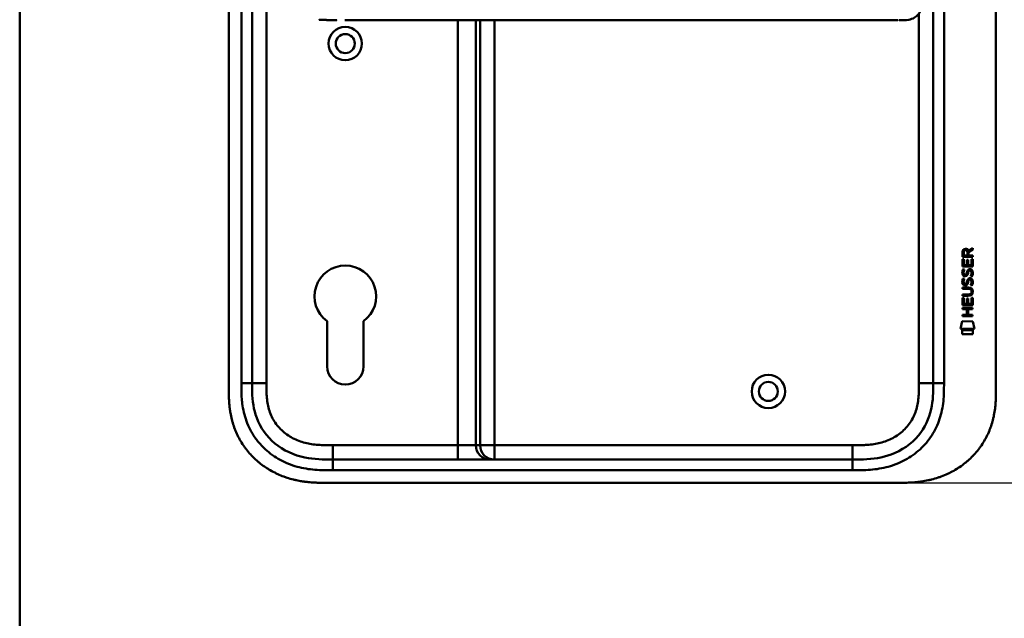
# Model space of a CAD drawing. Header units: millimetres. Extents: x 20 to 833, y 20 to 574.
# Tile 7 of 13: x 20 to 295, y 226 to 393. Entities that reach past the tile are written whole.
import ezdxf

# ---------------------------------------------------------------- set-up
doc = ezdxf.new("R2010")
doc.units = ezdxf.units.MM
doc.header["$LTSCALE"] = 2
for name, color, linetype, lineweight in [('Bemaßungen(DIN)', 7, 'Continuous', 25), ('Sichtbare Kanten(DIN)', 7, 'Continuous', 50), ('Sichtbare tangentiale Kanten(DIN)', 7, 'Continuous', 50), ('Skizziergeometrie(DIN)', 7, 'Continuous', 50)]:
    doc.layers.add(name, color=color, linetype=linetype, lineweight=lineweight)
doc.styles.add('STANDARD-DIN~0', font='arial.ttf')
doc.dimstyles.new('CAD-LAN', dxfattribs={"dimscale": 2, "dimtxt": 3.5, "dimasz": 2.5, "dimexe": 3.175, "dimexo": 0, "dimgap": 0.8, "dimtad": 1, "dimrnd": 1e-08, "dimtxsty": 'STANDARD-DIN~0', "dimcen": 0.09, "dimdle": 10, "dimclrd": 250, "dimclre": 250, "dimclrt": 250, "dimadec": 0, "dimazin": 2, "dimtfac": 1, "dimtmove": 0, "dimatfit": 3, "dimfxl": 1, "dimtolj": 1, "dimtzin": 0, "dimlwd": 25, "dimlwe": 25, "dimarcsym": 0})

# ---------------------------------------------------------------- blocks, each defined once
blk = doc.blocks.new('Ränder Standardrahmen')
at = {"layer": 'Skizziergeometrie(DIN)', "flags": 128}
blk.add_lwpolyline([(10, 10), (10, 287), (410, 287), (410, 10), (10, 10)], dxfattribs=at)
blk = doc.blocks.new('*D23')
at = {"layer": 'Bemaßungen(DIN)', "color": 250, "linetype": 'Continuous', "lineweight": 25, "true_color": 0x3f3f3f, "transparency": 16777216}
for p, q in [((264.29, 508.6), (350.64, 508.6)), ((344.29, 503.6), (344.29, 268.6)), ((264.85, 263.6), (350.64, 263.6))]:
    blk.add_line(p, q, dxfattribs=at)
at = {"layer": 'Bemaßungen(DIN)', "color": 250, "linetype": 'Continuous', "true_color": 0x3f3f3f, "transparency": 16777216}
for points in [[(343.45, 503.6), (345.12, 503.6), (344.29, 508.6)], [(343.45, 268.6), (345.12, 268.6), (344.29, 263.6)]]:
    blk.add_solid(points, dxfattribs=at)
at = {"layer": 'Defpoints', "color": 0, "linetype": 'Continuous', "transparency": 16777216}
for p in [(264.29, 508.6), (264.85, 263.6), (344.29, 263.6)]:
    blk.add_point(p, dxfattribs=at)
at = {"layer": 'Bemaßungen(DIN)', "color": 250, "linetype": 'Continuous', "lineweight": 25, "true_color": 0x3f3f3f, "transparency": 16777216, "insert": (335.54, 378.28), "char_height": 7, "attachment_point": 1, "rotation": 90, "style": 'STANDARD-DIN~0'}
blk.add_mtext('\\A1;245', dxfattribs=at)

msp = doc.modelspace()

# ---------------------------------------------------------------- linework, layer by layer
at = {"layer": 'Sichtbare Kanten(DIN)'}
for p, q in [((78.325, 481.816), (78.325, 290.385)), ((84.825, 291.385), (84.825, 480.816)), ((274.825, 480.816), (274.825, 291.385)), ((292.325, 481.816), (292.325, 290.385)), ((110.688, 392.597), (237.539, 392.597)), ((264.949, 392.597), (264.949, 392.597)), ((282.973, 326.664), (282.975, 327.978)), ((283.323, 327.934), (283.323, 327.046)), ((283.323, 327.046), (284.34, 327.045)), ((284.34, 327.045), (284.341, 327.933)), ((284.638, 328.294), (285.833, 329.084)), ((284.691, 327.895), (284.69, 327.044)), ((284.69, 327.044), (285.832, 327.044)), ((285.833, 328.65), (284.691, 327.895)), ((285.832, 327.044), (285.831, 326.662)), ((285.833, 329.084), (285.833, 328.65)), ((282.971, 323.934), (282.972, 325.938)), ((282.972, 325.938), (283.321, 325.938)), ((285.831, 326.662), (282.973, 326.664)), ((283.321, 325.938), (283.319, 324.311)), ((283.319, 324.311), (284.214, 324.31)), ((284.214, 324.31), (284.215, 325.757)), ((284.215, 325.757), (284.564, 325.757)), ((284.564, 325.757), (284.562, 324.31)), ((284.562, 324.31), (285.481, 324.309)), ((285.481, 324.309), (285.482, 325.956)), ((285.482, 325.956), (285.831, 325.956)), ((285.831, 325.956), (285.829, 323.932)), ((285.829, 323.932), (282.971, 323.934)), ((283.142, 323.16), (283.481, 323.06)), ((283.339, 321.829), (283.346, 321.811)), ((284.023, 321.731), (284.033, 321.748)), ((285.071, 322.857), (285.059, 322.857)), ((283.14, 320.614), (283.479, 320.513)), ((283.337, 319.282), (283.344, 319.265)), ((284.021, 319.184), (284.031, 319.201)), ((285.069, 320.311), (285.057, 320.311)), ((282.964, 316.149), (284.634, 316.147)), ((282.964, 315.772), (282.964, 316.149)), ((282.966, 318.084), (284.612, 318.082)), ((282.966, 317.707), (282.966, 318.084)), ((284.635, 317.705), (282.966, 317.707)), ((285.515, 316.92), (285.515, 316.93)), ((282.962, 313.196), (282.964, 315.201)), ((285.821, 313.194), (282.962, 313.196)), ((284.61, 315.77), (282.964, 315.772)), ((282.964, 315.201), (283.312, 315.2)), ((283.312, 315.2), (283.311, 313.573)), ((283.311, 313.573), (284.205, 313.572)), ((284.205, 313.572), (284.207, 315.019)), ((284.207, 315.019), (284.555, 315.019)), ((284.555, 315.019), (284.554, 313.572)), ((284.554, 313.572), (285.472, 313.571)), ((285.472, 313.571), (285.474, 315.219)), ((285.474, 315.219), (285.822, 315.218)), ((285.822, 315.218), (285.821, 313.194)), ((282.958, 310.091), (282.959, 310.468)), ((282.959, 310.468), (284.202, 310.467)), ((282.96, 312.026), (282.96, 312.403)), ((282.96, 312.403), (285.819, 312.401)), ((284.203, 312.025), (282.96, 312.026)), ((284.202, 310.467), (284.203, 312.025)), ((284.559, 312.025), (284.558, 310.467)), ((284.558, 310.467), (285.817, 310.466)), ((285.818, 312.024), (284.559, 312.025)), ((285.817, 310.466), (285.817, 310.089)), ((285.819, 312.401), (285.818, 312.024)), ((105.725, 296.101), (105.725, 308.676)), ((115.925, 308.676), (115.925, 296.101)), ((282.427, 306.514), (282.886, 308.647)), ((282.886, 308.647), (285.892, 308.645)), ((285.817, 310.089), (282.958, 310.091)), ((285.892, 308.645), (286.342, 306.511)), ((286.342, 306.511), (282.427, 306.514)), ((282.886, 305.086), (282.887, 306.228)), ((285.883, 305.084), (282.886, 305.086)), ((282.887, 306.228), (285.884, 306.226)), ((285.884, 306.226), (285.883, 305.084)), ((252.287, 270.101), (107.363, 270.101)), ((106.364, 263.601), (264.846, 263.601))]:
    msp.add_line(p, q, dxfattribs=at)
for centre, radius in [((110.825, 386.101), 4.65), ((110.825, 386.101), 2.65), ((228.825, 289.101), 4.65), ((228.825, 289.101), 2.65)]:
    msp.add_circle(centre, radius, dxfattribs=at)
for centre, radius, start, end in [((110.825, 315.601), 8.6, 306.36956, 233.62588), ((110.825, 296.101), 5.1, 180, 0)]:
    msp.add_arc(centre, radius, start, end, dxfattribs=at)
for centre, major_axis, ratio, start_param, end_param in [((284.502, 327.161), (0.976, -1.274), 0.5180415, 2.7627686, 3.7355131), ((283.109, 327.08), (-1.242, -1.64), 0.5994938, 2.7365723, 3.5673799), ((284.605, 324.939), (1.103, 3.296), 0.2312948, 2.8124619, 2.8734213), ((284.084, 322.623), (0.574, 1.004), 0.5438409, 2.7534304, 3.2137241), ((283.964, 321.755), (0.098, 0.139), 0.3641716, 4.4844927, 4.7925708), ((284.411, 321.17), (0.839, 1.642), 0.4591024, 5.9761877, 6.4975755), ((284.689, 322.64), (1.192, 3.54), 0.2215161, 2.8263053, 2.8854462), ((284.09, 320.085), (0.583, 1.012), 0.541605, 2.7569093, 3.2147406), ((283.962, 319.209), (0.098, 0.139), 0.3641716, 4.4844927, 4.7925708), ((284.411, 318.626), (0.838, 1.64), 0.4594521, 5.9760112, 6.497704), ((280.794, 320.453), (4.808, -4.323), 0.3742014, 5.888113, 6.6064523), ((280.791, 313.408), (4.814, 4.313), 0.3742661, 5.9599282, 6.6783921), ((262.082, 336.757), (23.266, -20.361), 0.1371339, 6.127502, 6.402435)]:
    msp.add_ellipse(centre, major_axis=major_axis, ratio=ratio, start_param=start_param, end_param=end_param, dxfattribs=at)
for points, degree, knots in [([(265.332, 422.597), (265.332, 422.597), (265.332, 422.597), (265.333, 422.597), (265.333, 422.597), (265.333, 422.597), (265.333, 422.597), (265.333, 422.597), (265.334, 422.597), (265.334, 422.597), (265.335, 422.597), (265.336, 422.597), (265.336, 422.597), (265.339, 422.597), (265.34, 422.597), (265.346, 422.597), (265.35, 422.597), (265.366, 422.597), (265.378, 422.597), (265.424, 422.597), (265.459, 422.597), (265.596, 422.597), (265.699, 422.597), (266.11, 422.595), (266.417, 422.59), (267.634, 422.53), (268.526, 422.388), (269.72, 421.786), (270.108, 421.504), (270.888, 420.684), (271.26, 420.08), (271.771, 418.8), (271.945, 418.139), (272.187, 416.748), (272.255, 416.004), (272.342, 414.224), (272.334, 413.177), (272.334, 409.482), (272.334, 406.83), (272.334, 402.244), (272.399, 400.263), (272.056, 397.562), (271.883, 396.752), (271.391, 395.391), (271.077, 394.808), (270.369, 393.922), (269.978, 393.586), (269.067, 393.047), (268.529, 392.866), (267.224, 392.616), (266.429, 392.599), (265.58, 392.597), (265.532, 392.597), (265.459, 392.597), (265.434, 392.597), (265.398, 392.597), (265.385, 392.597), (265.366, 392.597), (265.36, 392.597), (265.35, 392.597), (265.347, 392.597), (265.342, 392.597), (265.34, 392.597), (265.338, 392.597), (265.337, 392.597), (265.335, 392.597), (265.335, 392.597), (265.334, 392.597), (265.333, 392.597), (265.333, 392.597), (265.333, 392.597), (265.332, 392.597), (265.332, 392.597), (265.332, 392.597), (265.332, 392.597), (265.332, 392.597)], 3, [0, 0, 0, 0, 0.0000252, 0.0000252, 0.0000657, 0.0000657, 0.0001082, 0.0001082, 0.0001738, 0.0001738, 0.0002867, 0.0002867, 0.0005136, 0.0005136, 0.0010499, 0.0010499, 0.0026039, 0.0026039, 0.0072616, 0.0072616, 0.0212292, 0.0212292, 0.0631285, 0.0631285, 0.1888417, 0.1888417, 0.5689951, 0.5689951, 0.7719774, 0.7719774, 1.0315425, 1.0315425, 1.2481307, 1.2481307, 1.4719729, 1.4719729, 1.7848025, 1.7848025, 2.5805266, 2.5805266, 3.160554, 3.160554, 3.4157877, 3.4157877, 3.6519695, 3.6519695, 3.8657989, 3.8657989, 4.1108827, 4.1108827, 4.4368692, 4.4368692, 4.4566519, 4.4566519, 4.4665438, 4.4665438, 4.471493, 4.471493, 4.4739733, 4.4739733, 4.4752207, 4.4752207, 4.4758524, 4.4758524, 4.4761765, 4.4761765, 4.4763467, 4.4763467, 4.476439, 4.476439, 4.4764904, 4.4764904, 4.4765188, 4.4765188, 4.4765488, 4.4765488, 4.4765488, 4.4765488]), ([(103.559, 392.764), (103.559, 392.764), (103.578, 392.763), (103.768, 392.754), (104.134, 392.737), (104.689, 392.712), (105.444, 392.683), (106.25, 392.655), (106.924, 392.637), (107.415, 392.625), (107.731, 392.619), (107.872, 392.616), (107.927, 392.615)], 5, [0, 0, 0, 0, 0, 0, 0.00002286, 0.00969157, 0.09825636, 0.18682115, 0.27538594, 0.36395073, 0.40823312, 0.43566831, 0.43566831, 0.43566831, 0.43566831, 0.43566831, 0.43566831]), ([(108.457, 392.607), (108.457, 392.607), (108.457, 392.607), (108.457, 392.607), (108.457, 392.607), (108.456, 392.607), (108.456, 392.607), (108.456, 392.607), (108.455, 392.607), (108.449, 392.607), (108.444, 392.608), (108.432, 392.608), (108.426, 392.608), (108.4, 392.608), (108.382, 392.608), (108.267, 392.61), (108.17, 392.611), (108.04, 392.613), (108.008, 392.614), (107.964, 392.615), (107.954, 392.615), (107.939, 392.615), (107.936, 392.615), (107.931, 392.615), (107.93, 392.615), (107.928, 392.615), (107.928, 392.615), (107.927, 392.615), (107.927, 392.615), (107.927, 392.615), (107.927, 392.615), (107.927, 392.615)], 3, [0, 0, 0, 0, 0.000010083, 0.000010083, 0.000030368, 0.000030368, 0.000084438, 0.000084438, 0.00022861, 0.00022861, 0.001766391, 0.001766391, 0.003816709, 0.003816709, 0.009284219, 0.009284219, 0.038444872, 0.038444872, 0.048164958, 0.048164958, 0.051405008, 0.051405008, 0.052485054, 0.052485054, 0.052845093, 0.052845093, 0.052965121, 0.052965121, 0.053005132, 0.053005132, 0.053043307, 0.053043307, 0.053043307, 0.053043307]), ([(264.167, 392.597), (263.782, 392.597), (263.415, 392.597), (262.61, 392.597), (262.191, 392.597), (260.926, 392.597), (260.037, 392.597), (257.165, 392.597), (255.084, 392.597), (249.937, 392.597), (246.828, 392.597), (241.667, 392.597), (239.603, 392.597), (237.539, 392.597)], 3, [0, 0, 0, 0, 0.1534173, 0.1534173, 0.3047718, 0.3047718, 0.5966116, 0.5966116, 1.2249955, 1.2249955, 2.1545342, 2.1545342, 2.7736042, 2.7736042, 2.7736042, 2.7736042]), ([(264.949, 392.597), (264.949, 392.597), (264.949, 392.597), (264.949, 392.597), (264.949, 392.597), (264.949, 392.597), (264.949, 392.597), (264.949, 392.597), (264.948, 392.597), (264.946, 392.597), (264.945, 392.597), (264.939, 392.597), (264.935, 392.597), (264.916, 392.597), (264.902, 392.597), (264.845, 392.597), (264.8, 392.597), (264.621, 392.597), (264.48, 392.597), (264.284, 392.597), (264.231, 392.597), (264.174, 392.597), (264.172, 392.597), (264.17, 392.597), (264.169, 392.597), (264.168, 392.597), (264.168, 392.597), (264.168, 392.597), (264.167, 392.597), (264.167, 392.597), (264.167, 392.597), (264.167, 392.597)], 3, [0.00004605, 0.00004605, 0.00004605, 0.00004605, 0.00007374, 0.00007374, 0.00011546, 0.00011546, 0.00021806, 0.00021806, 0.00046152, 0.00046152, 0.00119141, 0.00119141, 0.00337949, 0.00337949, 0.00994164, 0.00994164, 0.02962738, 0.02962738, 0.08869945, 0.08869945, 0.11084283, 0.11084283, 0.1113618, 0.1113618, 0.11175126, 0.11175126, 0.11179812, 0.11179812, 0.11181175, 0.11181175, 0.11182181, 0.11182181, 0.11182181, 0.11182181]), ([(285.515, 316.93), (285.515, 316.976), (285.513, 317.023), (285.497, 317.159), (285.474, 317.246), (285.4, 317.397), (285.354, 317.458), (285.233, 317.564), (285.163, 317.604), (284.946, 317.688), (284.786, 317.705), (284.635, 317.705)], 3, [0, 0, 0, 0, 0.01400423, 0.01400423, 0.0408947, 0.0408947, 0.06439039, 0.06439039, 0.08887549, 0.08887549, 0.13413559, 0.13413559, 0.13413559, 0.13413559]), ([(107.363, 270.101), (104.731, 270.101), (102.089, 270.15), (99.567, 270.67), (96.497, 271.302), (93.573, 272.622), (91.191, 274.601), (88.882, 276.52), (87.123, 279.029), (86.105, 281.758), (85.255, 284.039), (84.925, 286.475), (84.85, 288.937), (84.825, 289.753), (84.825, 290.571), (84.825, 291.385)], 3, [-3.5878944, -3.5878944, -3.5878944, -3.5878944, -2.8265881, -2.8265881, -2.8265881, -1.8995162, -1.8995162, -1.8995162, -1.000631, -1.000631, -1.000631, -0.2492213, -0.2492213, -0.2492213, 0, 0, 0, 0]), ([(274.825, 291.385), (274.825, 288.961), (274.776, 286.501), (274.253, 284.159), (273.662, 281.513), (272.48, 278.985), (270.705, 276.847), (268.717, 274.45), (266.027, 272.601), (263.056, 271.511), (260.614, 270.615), (257.998, 270.237), (255.337, 270.139), (254.324, 270.102), (253.304, 270.101), (252.287, 270.101)], 3, [-3.5878945, -3.5878945, -3.5878945, -3.5878945, -2.8454091, -2.8454091, -2.8454091, -2.0068747, -2.0068747, -2.0068747, -1.0669607, -1.0669607, -1.0669607, -0.2943581, -0.2943581, -0.2943581, 0, 0, 0, 0]), ([(78.325, 290.385), (78.325, 290.086), (78.325, 289.488), (78.331, 288.734), (78.343, 287.978), (78.361, 287.369), (78.395, 286.606), (78.433, 285.994), (78.508, 285.076), (78.61, 284.156), (78.821, 282.778), (79.076, 281.561), (79.483, 280.058), (79.883, 278.875), (80.475, 277.431), (81.02, 276.306), (81.791, 274.948), (82.475, 273.903), (83.41, 272.654), (84.218, 271.702), (85.299, 270.579), (86.216, 269.735), (87.424, 268.751), (88.435, 268.023), (89.75, 267.19), (90.839, 266.587), (92.241, 265.914), (93.391, 265.44), (94.858, 264.931), (96.051, 264.59), (97.408, 264.277), (98.319, 264.107), (99.234, 263.966), (99.844, 263.886), (100.608, 263.803), (101.219, 263.748), (101.982, 263.694), (102.591, 263.662), (103.504, 263.626), (104.715, 263.601), (105.766, 263.6), (106.364, 263.601)], 3, [0.00000945, 0.00000945, 0.00000945, 0.00000945, 0.02084254, 0.04167563, 0.05209218, 0.07292527, 0.08334182, 0.10417491, 0.11459146, 0.14584109, 0.16667419, 0.20834037, 0.22917346, 0.27083965, 0.29167274, 0.33333892, 0.35417201, 0.3958382, 0.41667129, 0.45833747, 0.47917057, 0.52083675, 0.54166984, 0.58333603, 0.60416912, 0.6458353, 0.66666839, 0.70833458, 0.72916767, 0.77083385, 0.79166695, 0.82291658, 0.83333313, 0.85416622, 0.86458277, 0.88541586, 0.89583241, 0.9166655, 0.92708204, 0.95833168, 0.99999787, 0.99999787, 0.99999787, 0.99999787]), ([(264.846, 263.601), (265.256, 263.601), (266.269, 263.605), (267.595, 263.637), (269.123, 263.719), (270.352, 263.827), (271.892, 264.029), (273.124, 264.249), (274.656, 264.604), (275.872, 264.956), (277.371, 265.483), (278.549, 265.975), (279.986, 266.678), (281.104, 267.31), (282.451, 268.184), (283.485, 268.949), (284.713, 269.981), (285.641, 270.865), (286.726, 272.035), (287.529, 273.021), (288.448, 274.305), (289.113, 275.372), (289.852, 276.745), (290.368, 277.872), (290.92, 279.305), (291.288, 280.469), (291.659, 281.935), (291.887, 283.114), (292.096, 284.588), (292.206, 285.764), (292.289, 287.225), (292.324, 288.674), (292.325, 289.817), (292.325, 290.385)], 3, [0.01304212, 0.01304212, 0.01304212, 0.01304212, 0.04166717, 0.08333381, 0.10416714, 0.14583378, 0.1666671, 0.20833375, 0.22916707, 0.27083371, 0.29166704, 0.33333368, 0.354167, 0.39583365, 0.41666697, 0.45833362, 0.47916694, 0.52083358, 0.54166691, 0.58333355, 0.60416687, 0.64583352, 0.66666684, 0.70833349, 0.72916681, 0.77083345, 0.79166678, 0.83333342, 0.85416674, 0.89583339, 0.91666671, 0.95833335, 0.99999585, 0.99999585, 0.99999585, 0.99999585])]:
    msp.add_open_spline(points, degree=degree, knots=knots, dxfattribs=at)
for points in [[(265.315, 392.597), (265.321, 392.597), (265.326, 392.597), (265.332, 392.597)], [(282.975, 327.978), (282.989, 328.419), (283.221, 328.881), (283.834, 328.881)], [(284.341, 327.933), (284.341, 328.206), (284.254, 328.532), (283.839, 328.532)], [(283.019, 321.682), (282.928, 321.923), (282.899, 322.156), (282.941, 322.484)], [(282.941, 322.484), (282.959, 322.623), (283.001, 322.83), (283.071, 323.003)], [(283.578, 321.221), (283.355, 321.254), (283.125, 321.399), (283.019, 321.682)], [(283.071, 323.003), (283.091, 323.053), (283.142, 323.16), (283.142, 323.16)], [(283.326, 322.595), (283.262, 322.343), (283.256, 322.119), (283.314, 321.903)], [(283.481, 323.06), (283.481, 323.06), (283.361, 322.733), (283.326, 322.595)], [(283.551, 321.599), (283.698, 321.539), (283.886, 321.574), (283.991, 321.689)], [(284.361, 321.573), (284.245, 321.363), (284.05, 321.204), (283.733, 321.208)], [(284.033, 321.748), (284.102, 321.857), (284.159, 322.021), (284.214, 322.266)], [(284.214, 322.266), (284.298, 322.634), (284.4, 322.845), (284.541, 323.013)], [(284.553, 322.116), (284.499, 321.876), (284.437, 321.711), (284.361, 321.573)], [(284.541, 323.013), (284.634, 323.123), (284.765, 323.195), (284.944, 323.219)], [(284.602, 322.314), (284.594, 322.284), (284.554, 322.118), (284.553, 322.116)], [(284.788, 322.739), (284.717, 322.651), (284.657, 322.512), (284.602, 322.314)], [(285.059, 322.857), (284.938, 322.857), (284.862, 322.825), (284.788, 322.739)], [(284.944, 323.219), (285.232, 323.258), (285.515, 323.157), (285.708, 322.841)], [(285.263, 321.274), (285.263, 321.274), (285.418, 321.528), (285.477, 321.813)], [(285.477, 321.813), (285.546, 322.146), (285.545, 322.422), (285.439, 322.62)], [(285.856, 321.906), (285.827, 321.575), (285.669, 321.245), (285.632, 321.188)], [(285.708, 322.841), (285.818, 322.66), (285.872, 322.441), (285.872, 322.172)], [(285.872, 322.172), (285.872, 322.087), (285.865, 322.001), (285.856, 321.906)], [(283.017, 319.135), (282.926, 319.376), (282.897, 319.609), (282.939, 319.937)], [(282.939, 319.937), (282.957, 320.077), (282.998, 320.284), (283.069, 320.457)], [(283.576, 318.675), (283.353, 318.707), (283.123, 318.853), (283.017, 319.135)], [(283.069, 320.457), (283.089, 320.506), (283.14, 320.614), (283.14, 320.614)], [(283.324, 320.049), (283.26, 319.796), (283.254, 319.572), (283.312, 319.356)], [(283.479, 320.513), (283.479, 320.513), (283.359, 320.187), (283.324, 320.049)], [(283.549, 319.052), (283.696, 318.992), (283.884, 319.028), (283.989, 319.143)], [(283.731, 318.662), (283.63, 318.663), (283.609, 318.67), (283.576, 318.675)], [(283.733, 321.208), (283.632, 321.21), (283.611, 321.216), (283.578, 321.221)], [(284.359, 319.026), (284.243, 318.817), (284.048, 318.658), (283.731, 318.662)], [(284.031, 319.201), (284.1, 319.311), (284.157, 319.474), (284.212, 319.72)], [(284.212, 319.72), (284.296, 320.087), (284.398, 320.299), (284.539, 320.466)], [(284.551, 319.569), (284.497, 319.329), (284.435, 319.164), (284.359, 319.026)], [(284.539, 320.466), (284.632, 320.576), (284.763, 320.649), (284.942, 320.673)], [(284.6, 319.768), (284.592, 319.738), (284.552, 319.571), (284.551, 319.569)], [(284.786, 320.193), (284.715, 320.104), (284.655, 319.966), (284.6, 319.768)], [(285.057, 320.311), (284.936, 320.311), (284.86, 320.278), (284.786, 320.193)], [(284.942, 320.673), (285.23, 320.711), (285.513, 320.611), (285.706, 320.294)], [(285.261, 318.728), (285.261, 318.728), (285.416, 318.982), (285.475, 319.267)], [(285.63, 318.641), (285.609, 318.646), (285.261, 318.728), (285.261, 318.728)], [(285.632, 321.188), (285.611, 321.192), (285.263, 321.274), (285.263, 321.274)], [(285.475, 319.267), (285.544, 319.6), (285.543, 319.876), (285.437, 320.073)], [(285.854, 319.36), (285.825, 319.028), (285.666, 318.699), (285.63, 318.641)], [(285.706, 320.294), (285.816, 320.114), (285.87, 319.895), (285.87, 319.625)], [(285.87, 319.625), (285.87, 319.54), (285.863, 319.454), (285.854, 319.36)]]:
    msp.add_open_spline(points, degree=3, dxfattribs=at)
at = {"layer": 'Sichtbare tangentiale Kanten(DIN)'}
for p, q in [((88.825, 480.816), (88.825, 291.385)), ((270.825, 291.385), (270.825, 394.499)), ((142.251, 274.101), (142.251, 392.597)), ((147.232, 392.597), (147.232, 274.101)), ((148.438, 274.101), (148.438, 392.597)), ((152.422, 392.597), (152.422, 274.101)), ((84.825, 291.385), (81.825, 291.385)), ((88.825, 291.385), (84.825, 291.385)), ((270.825, 291.385), (274.825, 291.385)), ((277.825, 291.385), (274.825, 291.385)), ((107.362, 274.101), (142.251, 274.101)), ((107.362, 274.101), (107.362, 270.101)), ((142.251, 270.101), (142.251, 274.101)), ((142.251, 274.101), (147.232, 274.101)), ((147.232, 274.101), (148.438, 274.101)), ((148.438, 274.101), (152.422, 274.101)), ((152.422, 274.101), (252.307, 274.101)), ((152.422, 270.101), (152.422, 274.101)), ((252.307, 274.101), (252.307, 270.101)), ((107.363, 270.101), (107.363, 267.101)), ((252.287, 270.101), (252.287, 267.101))]:
    msp.add_line(p, q, dxfattribs=at)
for points in [[(81.825, 480.816), (81.825, 417.673), (81.825, 354.529), (81.825, 291.385)], [(277.825, 291.385), (277.825, 354.529), (277.825, 417.672), (277.825, 480.816)], [(151.216, 270.101), (149.016, 270.101), (147.232, 271.891), (147.232, 274.101)], [(148.438, 274.101), (148.438, 271.891), (150.222, 270.101), (152.422, 270.101)], [(107.363, 267.101), (155.671, 267.101), (203.979, 267.101), (252.287, 267.101)]]:
    msp.add_open_spline(points, degree=3, dxfattribs=at)
for points, knots in [([(81.825, 291.385), (81.825, 291.265), (81.825, 291.146), (81.825, 290.927), (81.825, 290.827), (81.826, 290.627), (81.826, 290.527), (81.829, 289.927), (81.835, 289.427), (81.849, 288.928)], [60.49845366, 60.49845366, 60.49845366, 60.49845366, 60.53427733, 60.53427733, 60.56427219, 60.56427219, 60.59426706, 60.59426706, 60.74424136, 60.74424136, 60.74424136, 60.74424136]), ([(88.825, 291.385), (88.825, 291.15), (88.825, 290.914), (88.825, 290.679), (88.826, 290.535), (88.827, 290.392), (88.828, 290.248), (88.828, 290.176), (88.829, 290.104), (88.829, 290.032), (88.831, 289.888), (88.833, 289.745), (88.835, 289.601), (88.837, 289.525), (88.838, 289.449), (88.84, 289.372), (88.842, 289.296), (88.844, 289.22), (88.846, 289.144), (88.85, 288.992), (88.855, 288.839), (88.862, 288.681), (88.874, 288.373), (88.89, 288.079), (88.912, 287.774), (88.913, 287.767), (88.913, 287.759), (88.914, 287.752), (88.96, 287.135), (89.026, 286.546), (89.122, 285.957), (89.123, 285.948), (89.125, 285.939), (89.126, 285.93), (89.225, 285.337), (89.353, 284.75), (89.519, 284.172), (89.52, 284.168), (89.522, 284.163), (89.523, 284.159), (89.692, 283.571), (89.902, 282.988), (90.149, 282.429), (90.398, 281.864), (90.691, 281.31), (91.021, 280.785), (91.352, 280.258), (91.725, 279.749), (92.129, 279.275), (92.534, 278.799), (92.978, 278.348), (93.447, 277.934), (93.915, 277.522), (94.414, 277.14), (94.935, 276.795), (95.455, 276.451), (95.999, 276.14), (96.558, 275.867), (97.117, 275.595), (97.698, 275.356), (98.285, 275.155), (98.288, 275.154), (98.291, 275.153), (98.295, 275.152), (98.874, 274.953), (99.471, 274.787), (100.07, 274.653), (100.075, 274.652), (100.08, 274.651), (100.086, 274.649), (100.675, 274.518), (101.268, 274.417), (101.868, 274.34), (101.877, 274.338), (101.886, 274.337), (101.895, 274.336), (102.488, 274.26), (103.076, 274.208), (103.694, 274.172), (103.701, 274.172), (103.709, 274.171), (103.716, 274.171), (104.021, 274.153), (104.316, 274.141), (104.617, 274.131), (104.927, 274.121), (105.235, 274.114), (105.543, 274.109), (106.152, 274.1), (106.757, 274.1), (107.362, 274.101)], [0, 0, 0, 0, 0.0705873, 0.0705873, 0.0705873, 0.1137179, 0.1137179, 0.1137179, 0.1352831, 0.1352831, 0.1352831, 0.1784136, 0.1784136, 0.1784136, 0.2012726, 0.2012726, 0.2012726, 0.2241316, 0.2241316, 0.2241316, 0.2698495, 0.2698495, 0.2698495, 0.3590927, 0.3590927, 0.3590927, 0.3612854, 0.3612854, 0.3612854, 0.5416288, 0.5416288, 0.5416288, 0.5443466, 0.5443466, 0.5443466, 0.7261398, 0.7261398, 0.7261398, 0.7274618, 0.7274618, 0.7274618, 0.9125406, 0.9125406, 0.9125406, 1.0993955, 1.0993955, 1.0993955, 1.287363, 1.287363, 1.287363, 1.4757635, 1.4757635, 1.4757635, 1.6635531, 1.6635531, 1.6635531, 1.8510157, 1.8510157, 1.8510157, 2.0384148, 2.0384148, 2.0384148, 2.039499, 2.039499, 2.039499, 2.2246161, 2.2246161, 2.2246161, 2.2262652, 2.2262652, 2.2262652, 2.4084074, 2.4084074, 2.4084074, 2.4112205, 2.4112205, 2.4112205, 2.5912707, 2.5912707, 2.5912707, 2.5934316, 2.5934316, 2.5934316, 2.6826872, 2.6826872, 2.6826872, 2.7744645, 2.7744645, 2.7744645, 2.9560325, 2.9560325, 2.9560325, 2.9560325]), ([(252.287, 267.101), (252.502, 267.101), (252.717, 267.101), (252.933, 267.101), (253.134, 267.101), (253.336, 267.102), (253.538, 267.103), (253.639, 267.104), (253.739, 267.105), (253.84, 267.106), (254.136, 267.109), (254.431, 267.113), (254.748, 267.12), (254.756, 267.121), (254.763, 267.121), (254.771, 267.121), (255.658, 267.142), (256.455, 267.18), (257.262, 267.247), (257.277, 267.249), (257.292, 267.25), (257.307, 267.251), (258.127, 267.321), (258.956, 267.422), (259.779, 267.561), (259.787, 267.563), (259.795, 267.564), (259.803, 267.565), (260.63, 267.706), (261.451, 267.886), (262.261, 268.109), (262.268, 268.111), (262.274, 268.112), (262.28, 268.114), (263.913, 268.565), (265.509, 269.2), (266.983, 269.999), (268.468, 270.804), (269.881, 271.806), (271.129, 272.95), (272.378, 274.097), (273.503, 275.426), (274.417, 276.841), (275.327, 278.251), (276.072, 279.813), (276.605, 281.419), (276.607, 281.423), (276.608, 281.427), (276.609, 281.43), (276.873, 282.228), (277.089, 283.047), (277.259, 283.87), (277.261, 283.877), (277.262, 283.884), (277.263, 283.89), (277.431, 284.71), (277.555, 285.541), (277.64, 286.364), (277.641, 286.378), (277.643, 286.392), (277.644, 286.406), (277.727, 287.215), (277.774, 288.019), (277.8, 288.887), (277.8, 288.901), (277.8, 288.914), (277.801, 288.927), (277.825, 289.772), (277.825, 290.578), (277.825, 291.385)], [79.0507351, 79.0507351, 79.0507351, 79.0507351, 79.115326, 79.115326, 79.115326, 79.175852, 79.175852, 79.175852, 79.206115, 79.206115, 79.206115, 79.2947699, 79.2947699, 79.2947699, 79.2969041, 79.2969041, 79.2969041, 79.5442558, 79.5442558, 79.5442558, 79.5487575, 79.5487575, 79.5487575, 79.8000755, 79.8000755, 79.8000755, 79.8025259, 79.8025259, 79.8025259, 80.0549623, 80.0549623, 80.0549623, 80.056924, 80.056924, 80.056924, 80.5656653, 80.5656653, 80.5656653, 81.0782231, 81.0782231, 81.0782231, 81.5913866, 81.5913866, 81.5913866, 82.1026454, 82.1026454, 82.1026454, 82.1037871, 82.1037871, 82.1037871, 82.3575184, 82.3575184, 82.3575184, 82.3596398, 82.3596398, 82.3596398, 82.6121592, 82.6121592, 82.6121592, 82.6164541, 82.6164541, 82.6164541, 82.8648963, 82.8648963, 82.8648963, 82.8687085, 82.8687085, 82.8687085, 83.1106796, 83.1106796, 83.1106796, 83.1106796]), ([(252.307, 274.101), (252.541, 274.101), (252.775, 274.101), (253.009, 274.101), (253.085, 274.101), (253.16, 274.101), (253.235, 274.102), (253.311, 274.102), (253.386, 274.102), (253.462, 274.103), (253.612, 274.104), (253.763, 274.105), (253.914, 274.107), (253.989, 274.108), (254.065, 274.109), (254.14, 274.11), (254.292, 274.112), (254.444, 274.115), (254.596, 274.118), (254.672, 274.12), (254.749, 274.122), (254.825, 274.124), (255.198, 274.135), (255.581, 274.15), (255.965, 274.173), (255.972, 274.173), (255.979, 274.174), (255.987, 274.174), (256.603, 274.211), (257.191, 274.263), (257.783, 274.34), (257.792, 274.341), (257.801, 274.342), (257.811, 274.343), (258.41, 274.421), (259.001, 274.523), (259.59, 274.655), (259.596, 274.657), (259.601, 274.658), (259.606, 274.659), (260.205, 274.794), (260.8, 274.96), (261.379, 275.16), (261.382, 275.161), (261.385, 275.162), (261.389, 275.163), (261.974, 275.365), (262.554, 275.604), (263.112, 275.877), (263.67, 276.151), (264.213, 276.462), (264.732, 276.806), (265.251, 277.151), (265.748, 277.532), (266.214, 277.944), (266.683, 278.359), (267.127, 278.811), (267.531, 279.287), (267.934, 279.761), (268.306, 280.269), (268.637, 280.797), (268.965, 281.321), (269.257, 281.875), (269.506, 282.439), (269.752, 282.998), (269.96, 283.58), (270.129, 284.168), (270.131, 284.172), (270.132, 284.176), (270.133, 284.18), (270.298, 284.758), (270.427, 285.344), (270.525, 285.937), (270.526, 285.946), (270.527, 285.955), (270.529, 285.964), (270.625, 286.552), (270.691, 287.14), (270.736, 287.756), (270.737, 287.764), (270.737, 287.771), (270.738, 287.779), (270.76, 288.083), (270.776, 288.377), (270.788, 288.678), (270.801, 288.988), (270.809, 289.296), (270.814, 289.603), (270.825, 290.199), (270.825, 290.793), (270.825, 291.385)], [0, 0, 0, 0, 0.0702177, 0.0702177, 0.0702177, 0.0928319, 0.0928319, 0.0928319, 0.1154462, 0.1154462, 0.1154462, 0.1606746, 0.1606746, 0.1606746, 0.1832888, 0.1832888, 0.1832888, 0.228941, 0.228941, 0.228941, 0.251767, 0.251767, 0.251767, 0.363762, 0.363762, 0.363762, 0.3658973, 0.3658973, 0.3658973, 0.5457808, 0.5457808, 0.5457808, 0.5485663, 0.5485663, 0.5485663, 0.730533, 0.730533, 0.730533, 0.7321671, 0.7321671, 0.7321671, 0.9170852, 0.9170852, 0.9170852, 0.9181595, 0.9181595, 0.9181595, 1.1053408, 1.1053408, 1.1053408, 1.2925833, 1.2925833, 1.2925833, 1.479843, 1.479843, 1.479843, 1.6683162, 1.6683162, 1.6683162, 1.8560489, 1.8560489, 1.8560489, 2.0426703, 2.0426703, 2.0426703, 2.2275204, 2.2275204, 2.2275204, 2.2288442, 2.2288442, 2.2288442, 2.4104084, 2.4104084, 2.4104084, 2.4131251, 2.4131251, 2.4131251, 2.5932379, 2.5932379, 2.5932379, 2.5954285, 2.5954285, 2.5954285, 2.684558, 2.684558, 2.684558, 2.7762862, 2.7762862, 2.7762862, 2.9540743, 2.9540743, 2.9540743, 2.9540743]), ([(81.849, 288.928), (81.875, 288.02), (81.923, 287.215), (82.006, 286.406), (82.007, 286.392), (82.008, 286.378), (82.01, 286.364), (82.095, 285.542), (82.218, 284.71), (82.386, 283.89), (82.388, 283.884), (82.389, 283.877), (82.391, 283.87), (82.56, 283.047), (82.777, 282.228), (83.041, 281.43), (83.042, 281.427), (83.043, 281.423), (83.044, 281.419), (83.578, 279.812), (84.323, 278.251), (85.233, 276.841), (85.795, 275.972), (86.435, 275.134), (87.137, 274.351)], [60.7442414, 60.7442414, 60.7442414, 60.7442414, 60.9926868, 60.9926868, 60.9926868, 60.9969826, 60.9969826, 60.9969826, 61.2495144, 61.2495144, 61.2495144, 61.2516357, 61.2516357, 61.2516357, 61.5053772, 61.5053772, 61.5053772, 61.5065193, 61.5065193, 61.5065193, 62.0178341, 62.0178341, 62.0178341, 62.3330097, 62.3330097, 62.3330097, 62.3330097]), ([(87.137, 274.351), (87.577, 273.86), (88.042, 273.391), (88.521, 272.95), (89.767, 271.807), (91.181, 270.805), (92.667, 269.999), (94.141, 269.2), (95.737, 268.565), (97.37, 268.114), (97.376, 268.112), (97.382, 268.111), (97.389, 268.109), (98.199, 267.886), (99.02, 267.706), (99.847, 267.565), (99.855, 267.564), (99.863, 267.563), (99.871, 267.561), (100.694, 267.422), (101.522, 267.321), (102.343, 267.251), (102.358, 267.25), (102.373, 267.249), (102.387, 267.247), (103.195, 267.18), (103.992, 267.142), (104.859, 267.121), (104.873, 267.121), (104.888, 267.121), (104.902, 267.12), (105.75, 267.101), (106.556, 267.101), (107.363, 267.101)], [62.3330097, 62.3330097, 62.3330097, 62.3330097, 62.5305174, 62.5305174, 62.5305174, 63.0434936, 63.0434936, 63.0434936, 63.5522372, 63.5522372, 63.5522372, 63.5542072, 63.5542072, 63.5542072, 63.806635, 63.806635, 63.806635, 63.8090669, 63.8090669, 63.8090669, 64.0604029, 64.0604029, 64.0604029, 64.0649103, 64.0649103, 64.0649103, 64.312256, 64.312256, 64.312256, 64.3163273, 64.3163273, 64.3163273, 64.5584117, 64.5584117, 64.5584117, 64.5584117])]:
    msp.add_open_spline(points, degree=3, knots=knots, dxfattribs=at)

# ---------------------------------------------------------------- block references
at = {"xscale": 2, "yscale": 2, "zscale": 2}
msp.add_blockref('Ränder Standardrahmen', (0, 0), dxfattribs=at)

# ---------------------------------------------------------------- dimensions: what is measured, and where the dimension line sits
at = {"layer": 'Bemaßungen(DIN)', "color": 250, "linetype": 'Continuous', "lineweight": 25, "true_color": 0x3f3f3f}
dim = msp.add_linear_dim(base=(344.286, 263.601), p1=(264.286, 508.601), p2=(264.846, 263.601), angle=90, dimstyle='CAD-LAN', override={"dimgap": 0.8, "dimdec": 2, "dimtol": 0, "dimlim": 0, "dimtp": 0, "dimtm": 0, "dimtdec": 2, "dimtofl": 0, "dimatfit": 1}, dxfattribs=at)
dim.commit()
dim.dimension.update_dxf_attribs({"geometry": '*D23', "text_midpoint": (344.286, 386.101), "dimtype": 160})

doc.saveas('drawing.dxf')
